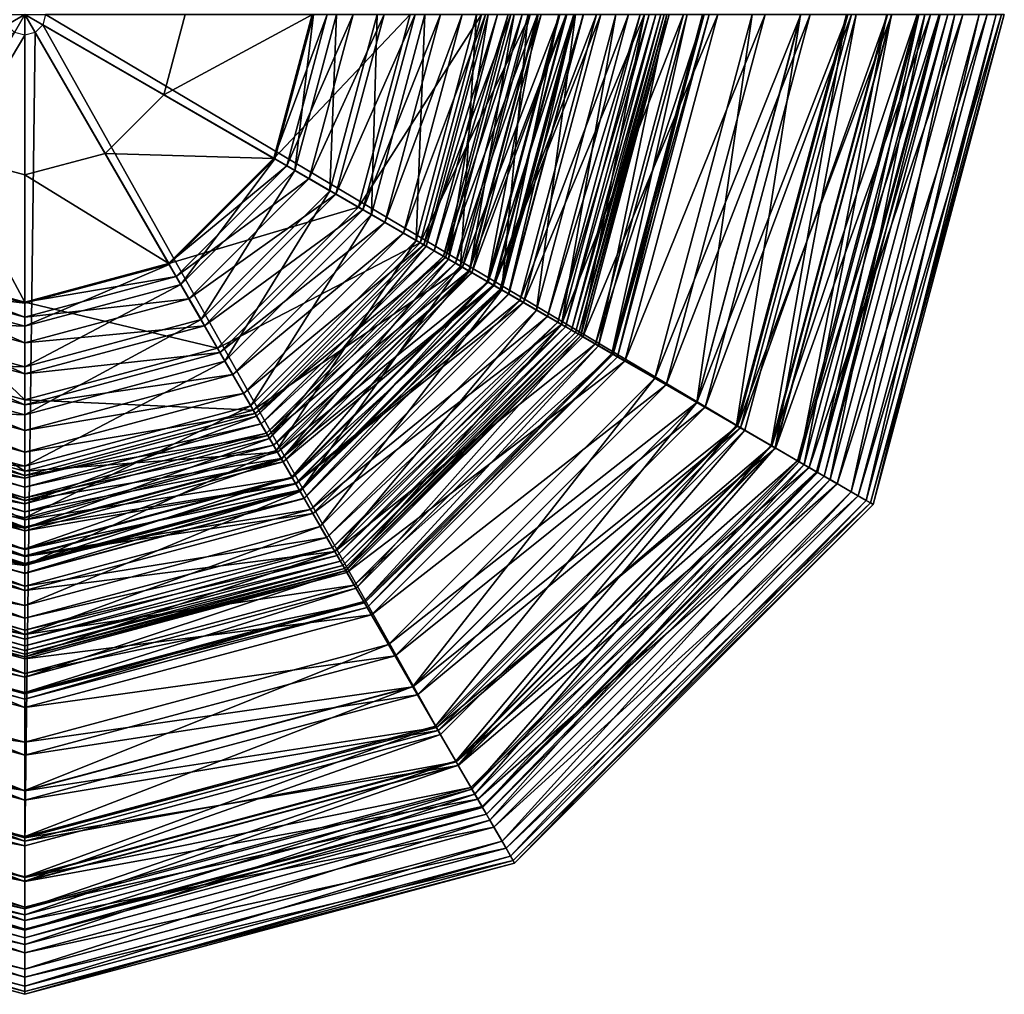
# Model space of a CAD drawing. Header units: inches. Extents: x 325.2 to 377.5, y -279.2 to -227.
# Tile 2 of 7: x 351.3 to 377.5, y -279.2 to -253.2. Entities that reach past the tile are written whole.
import ezdxf

# ---------------------------------------------------------------- set-up
doc = ezdxf.new("R2010")
doc.units = ezdxf.units.IN
doc.header["$MEASUREMENT"] = 0
doc.layers.get('0').update_dxf_attribs({"color": 36, "true_color": 0x863b08})

msp = doc.modelspace()

# ---------------------------------------------------------------- meshes
at = {"color": 18, "true_color": 0x000000}
mesh = msp.add_polyface(dxfattribs=at)
corners = [(351.393, -253.66, 1.791), (351.115, -253.585, 1.791), (340.299, -272.319, 1.791), (351.393, -263.522, 38.523), (346.184, -262.126, 38.523), (346.598, -261.41, 41.727), (351.393, -262.694, 41.727), (347.013, -260.691, 45.388), (351.393, -261.864, 45.388), (347.357, -260.096, 49.139), (351.393, -261.177, 49.139), (347.556, -259.75, 52.612), (351.393, -260.778, 52.612), (347.539, -259.779, 55.441), (351.393, -260.812, 55.441), (347.233, -260.31, 57.257), (351.393, -261.425, 57.257), (346.692, -261.247, 57.706), (351.393, -262.507, 57.706), (346.052, -262.355, 57.912), (351.393, -263.786, 57.912), (351.393, -263.385, 84.085), (346.253, -262.008, 84.085), (347.555, -259.752, 85.559), (351.393, -260.781, 85.559), (349.253, -256.812, 86.549), (351.393, -257.385, 86.549), (351.393, -253.105, 86.892), (350.912, -253.382, 1.791), (332.179, -264.198, 1.791), (345.555, -263.216, 34.601), (341.282, -258.942, 34.601), (341.783, -258.653, 36.142), (345.845, -262.714, 36.142), (342.371, -258.313, 38.523), (343.088, -257.9, 41.727), (343.807, -257.485, 45.388), (344.402, -257.141, 49.139), (344.748, -256.941, 52.612), (344.718, -256.958, 55.441), (344.187, -257.265, 57.257), (343.25, -257.806, 57.706), (342.143, -258.445, 57.912), (340.952, -259.133, 57.962), (345.299, -263.659, 82.288), (340.839, -259.198, 82.288), (342.49, -258.245, 84.085), (344.745, -256.943, 85.559), (347.686, -255.245, 86.549), (350.838, -253.105, 1.791), (329.206, -253.105, 1.791), (342.633, -253.105, 45.388), (343.321, -253.105, 49.139), (343.72, -253.105, 52.612), (343.686, -253.105, 55.441), (343.073, -253.105, 57.257), (343.717, -253.105, 85.559), (347.112, -253.105, 86.549)]
mesh.append_faces([[corners[k] for k in face] for face in [(0, 1, 2, 0), (3, 4, 5, 3), (5, 6, 3, 5), (6, 5, 7, 6), (7, 8, 6, 7), (8, 7, 9, 8), (9, 10, 8, 9), (10, 9, 11, 10), (11, 12, 10, 11), (12, 11, 13, 12), (13, 14, 12, 13), (14, 13, 15, 14), (15, 16, 14, 15), (16, 15, 17, 16), (17, 18, 16, 17), (18, 17, 19, 18), (19, 20, 18, 19), (21, 22, 23, 21), (23, 24, 21, 23), (24, 23, 25, 24), (25, 26, 24, 25), (1, 28, 29, 1), (30, 31, 32, 30), (32, 33, 30, 32), (33, 32, 34, 33), (34, 4, 33, 34), (4, 34, 35, 4), (35, 5, 4, 35), (5, 35, 36, 5), (36, 7, 5, 36), (7, 36, 37, 7), (37, 9, 7, 37), (9, 37, 38, 9), (38, 11, 9, 38), (11, 38, 39, 11), (39, 13, 11, 39), (13, 39, 40, 13), (40, 15, 13, 40), (15, 40, 41, 15), (41, 17, 15, 41), (17, 41, 42, 17), (42, 19, 17, 42), (19, 42, 43, 19), (44, 45, 46, 44), (46, 22, 44, 46), (22, 46, 47, 22), (47, 23, 22, 47), (23, 47, 48, 23), (48, 25, 23, 48), (28, 49, 50, 28), (36, 51, 52, 36), (52, 37, 36, 52), (37, 52, 53, 37), (53, 38, 37, 53), (38, 53, 54, 38), (54, 39, 38, 54), (39, 54, 55, 39), (55, 40, 39, 55), (56, 47, 46, 56), (47, 56, 57, 47), (57, 48, 47, 57)]], dxfattribs={"vtx2": -1, "vtx3": -1, "color": 18})
mesh.append_faces([[corners[k] for k in face] for face in [(26, 25, 27, 26), (25, 48, 27, 25), (48, 57, 27, 48)]], dxfattribs={"vtx3": -1, "color": 18})
mesh = msp.add_polyface(dxfattribs=at)
corners = [(351.947, -253.105, 1.791), (351.873, -253.382, 1.791), (370.607, -264.198, 1.791), (361.809, -253.105, 38.523), (360.414, -258.313, 38.523), (359.697, -257.9, 41.727), (360.982, -253.105, 41.727), (358.979, -257.485, 45.388), (360.152, -253.105, 45.388), (358.383, -257.141, 49.139), (359.465, -253.105, 49.139), (358.038, -256.941, 52.612), (359.065, -253.105, 52.612), (358.067, -256.958, 55.441), (359.1, -253.105, 55.441), (358.598, -257.265, 57.257), (359.713, -253.105, 57.257), (359.535, -257.806, 57.706), (360.795, -253.105, 57.706), (360.642, -258.445, 57.912), (362.073, -253.105, 57.912), (361.673, -253.105, 84.085), (360.296, -258.245, 84.085), (358.04, -256.943, 85.559), (359.069, -253.105, 85.559), (355.099, -255.245, 86.549), (355.673, -253.105, 86.549), (351.393, -253.105, 86.892), (351.67, -253.585, 1.791), (362.486, -272.319, 1.791), (361.503, -258.942, 34.601), (357.23, -263.216, 34.601), (356.941, -262.714, 36.142), (361.002, -258.653, 36.142), (356.601, -262.126, 38.523), (356.187, -261.41, 41.727), (355.772, -260.691, 45.388), (355.429, -260.096, 49.139), (355.229, -259.75, 52.612), (355.246, -259.779, 55.441), (355.553, -260.31, 57.257), (356.094, -261.247, 57.706), (356.733, -262.355, 57.912), (357.421, -263.546, 57.962), (361.947, -259.198, 82.288), (357.486, -263.659, 82.288), (356.533, -262.008, 84.085), (355.231, -259.752, 85.559), (353.533, -256.812, 86.549), (351.393, -253.66, 1.791), (351.393, -275.291, 1.791), (351.393, -261.864, 45.388), (351.393, -261.177, 49.139), (351.393, -260.778, 52.612), (351.393, -260.812, 55.441), (351.393, -261.425, 57.257), (351.393, -260.781, 85.559), (351.393, -257.385, 86.549)]
mesh.append_faces([[corners[k] for k in face] for face in [(0, 1, 2, 0), (3, 4, 5, 3), (5, 6, 3, 5), (6, 5, 7, 6), (7, 8, 6, 7), (8, 7, 9, 8), (9, 10, 8, 9), (10, 9, 11, 10), (11, 12, 10, 11), (12, 11, 13, 12), (13, 14, 12, 13), (14, 13, 15, 14), (15, 16, 14, 15), (16, 15, 17, 16), (17, 18, 16, 17), (18, 17, 19, 18), (19, 20, 18, 19), (21, 22, 23, 21), (23, 24, 21, 23), (24, 23, 25, 24), (25, 26, 24, 25), (1, 28, 29, 1), (30, 31, 32, 30), (32, 33, 30, 32), (33, 32, 34, 33), (34, 4, 33, 34), (4, 34, 35, 4), (35, 5, 4, 35), (5, 35, 36, 5), (36, 7, 5, 36), (7, 36, 37, 7), (37, 9, 7, 37), (9, 37, 38, 9), (38, 11, 9, 38), (11, 38, 39, 11), (39, 13, 11, 39), (13, 39, 40, 13), (40, 15, 13, 40), (15, 40, 41, 15), (41, 17, 15, 41), (17, 41, 42, 17), (42, 19, 17, 42), (19, 42, 43, 19), (44, 45, 46, 44), (46, 22, 44, 46), (22, 46, 47, 22), (47, 23, 22, 47), (23, 47, 48, 23), (48, 25, 23, 48), (28, 49, 50, 28), (36, 51, 52, 36), (52, 37, 36, 52), (37, 52, 53, 37), (53, 38, 37, 53), (38, 53, 54, 38), (54, 39, 38, 54), (39, 54, 55, 39), (55, 40, 39, 55), (56, 47, 46, 56), (47, 56, 57, 47), (57, 48, 47, 57)]], dxfattribs={"vtx2": -1, "vtx3": -1, "color": 18})
mesh.append_faces([[corners[k] for k in face] for face in [(26, 25, 27, 26), (25, 48, 27, 25), (48, 57, 27, 48)]], dxfattribs={"vtx3": -1, "color": 18})
mesh = msp.add_polyface(dxfattribs=at)
corners = [(370.607, -264.198, 1.791), (373.579, -253.105, 1.791), (351.947, -253.105, 1.791), (371.423, -264.669, 1.804), (374.522, -253.105, 1.804), (372.198, -265.117, 1.895), (375.416, -253.105, 1.895), (372.331, -265.193, 9.838), (375.57, -253.105, 9.838), (376.433, -253.105, 9.049), (371.431, -264.674, 10.317), (374.532, -253.105, 10.317), (370.419, -264.09, 10.562), (373.362, -253.105, 10.562), (369.331, -263.461, 10.653), (372.106, -253.105, 10.653), (368.205, -262.811, 10.666), (370.806, -253.105, 10.666), (369.327, -263.459, 11.386), (372.101, -253.105, 11.386), (370.385, -264.07, 12.144), (373.324, -253.105, 12.144), (371.318, -264.609, 12.98), (374.401, -253.105, 12.98), (372.062, -265.038, 13.932), (375.259, -253.105, 13.932), (372.553, -265.322, 15.04), (375.798, -253.105, 17.877), (372.528, -265.307, 17.877), (372.018, -265.013, 19.492), (375.209, -253.105, 19.492), (371.332, -264.617, 21.02), (374.417, -253.105, 21.02), (370.499, -264.136, 22.476), (373.455, -253.105, 22.476), (369.548, -263.587, 23.873), (372.357, -253.105, 23.873), (368.509, -262.987, 25.226), (371.157, -253.105, 25.226), (367.411, -262.353, 26.551), (369.889, -253.105, 26.551), (366.283, -261.702, 27.86), (368.587, -253.105, 27.86), (366.234, -261.674, 28.323), (368.53, -253.105, 28.323), (366.174, -261.639, 28.791), (368.461, -253.105, 28.791), (366.093, -261.592, 29.27), (368.368, -253.105, 29.27), (365.981, -261.527, 29.766), (368.237, -253.105, 29.766), (365.826, -261.438, 30.283), (368.058, -253.105, 30.283), (365.618, -261.318, 30.829), (367.818, -253.105, 30.829), (365.346, -261.161, 31.407), (367.936, -253.105, 58.367), (365.72, -261.376, 58.367), (366.233, -261.673, 58.879), (368.529, -253.105, 58.879), (366.705, -261.946, 59.52), (369.074, -253.105, 59.52), (367.058, -262.149, 60.252), (369.481, -253.105, 60.252), (367.213, -262.239, 61.038), (369.66, -253.105, 61.038), (367.093, -262.17, 61.843), (369.522, -253.105, 61.843), (366.622, -261.897, 62.629), (368.978, -253.105, 62.629), (365.72, -261.376, 63.359), (367.936, -253.105, 63.359)]
mesh.append_faces([[corners[k] for k in face] for face in [(0, 1, 2, 0), (1, 0, 3, 1), (3, 4, 1, 3), (4, 3, 5, 4), (5, 6, 4, 5), (7, 8, 9, 7), (8, 7, 10, 8), (10, 11, 8, 10), (11, 10, 12, 11), (12, 13, 11, 12), (13, 12, 14, 13), (14, 15, 13, 14), (15, 14, 16, 15), (16, 17, 15, 16), (17, 16, 18, 17), (18, 19, 17, 18), (19, 18, 20, 19), (20, 21, 19, 20), (21, 20, 22, 21), (22, 23, 21, 22), (23, 22, 24, 23), (24, 25, 23, 24), (25, 24, 26, 25), (27, 28, 29, 27), (29, 30, 27, 29), (30, 29, 31, 30), (31, 32, 30, 31), (32, 31, 33, 32), (33, 34, 32, 33), (34, 33, 35, 34), (35, 36, 34, 35), (36, 35, 37, 36), (37, 38, 36, 37), (38, 37, 39, 38), (39, 40, 38, 39), (40, 39, 41, 40), (41, 42, 40, 41), (42, 41, 43, 42), (43, 44, 42, 43), (44, 43, 45, 44), (45, 46, 44, 45), (46, 45, 47, 46), (47, 48, 46, 47), (48, 47, 49, 48), (49, 50, 48, 49), (50, 49, 51, 50), (51, 52, 50, 51), (52, 51, 53, 52), (53, 54, 52, 53), (54, 53, 55, 54), (56, 57, 58, 56), (58, 59, 56, 58), (59, 58, 60, 59), (60, 61, 59, 60), (61, 60, 62, 61), (62, 63, 61, 62), (63, 62, 64, 63), (64, 65, 63, 64), (65, 64, 66, 65), (66, 67, 65, 66), (67, 66, 68, 67), (68, 69, 67, 68), (69, 68, 70, 69), (70, 71, 69, 70)]], dxfattribs={"vtx2": -1, "vtx3": -1, "color": 18})
mesh = msp.add_polyface(dxfattribs=at)
corners = [(365.346, -261.161, 31.407), (367.505, -253.105, 31.407), (367.818, -253.105, 30.829), (364.604, -260.733, 31.911), (366.648, -253.105, 31.911), (363.903, -260.328, 32.242), (365.839, -253.105, 32.242), (363.243, -259.947, 32.538), (365.077, -253.105, 32.538), (362.624, -259.589, 32.938), (364.361, -253.105, 32.938), (362.044, -259.254, 33.579), (363.692, -253.105, 33.579), (361.503, -258.942, 34.601), (363.067, -253.105, 34.601), (361.002, -258.653, 36.142), (362.489, -253.105, 36.142), (360.414, -258.313, 38.523), (361.809, -253.105, 38.523), (362.073, -253.105, 57.912), (360.642, -258.445, 57.912), (361.834, -259.133, 57.962), (363.449, -253.105, 57.962), (363.023, -259.82, 57.944), (364.823, -253.105, 57.944), (364.125, -260.456, 57.947), (366.094, -253.105, 57.947), (365.052, -260.991, 58.059), (367.165, -253.105, 58.059), (365.72, -261.376, 58.367), (367.936, -253.105, 58.367), (367.936, -253.105, 63.359), (365.72, -261.376, 63.359), (364.704, -260.79, 63.974), (366.764, -253.105, 63.974), (363.92, -260.337, 64.455), (365.858, -253.105, 64.455), (363.327, -259.995, 64.825), (365.173, -253.105, 64.825), (362.888, -259.741, 65.106), (364.666, -253.105, 65.106), (362.563, -259.554, 65.32), (364.291, -253.105, 65.32), (362.316, -259.411, 65.489), (364.006, -253.105, 65.489), (362.107, -259.291, 65.635), (363.764, -253.105, 65.635), (362.703, -259.635, 67.05), (364.453, -253.105, 67.05), (363.26, -259.956, 68.483), (365.095, -253.105, 68.483), (363.738, -260.232, 69.953), (365.648, -253.105, 69.953), (364.098, -260.441, 71.478), (366.064, -253.105, 71.478), (364.302, -260.558, 73.078), (366.299, -253.105, 73.078), (364.31, -260.563, 74.769), (366.308, -253.105, 74.769), (364.082, -260.431, 76.571), (366.045, -253.105, 76.571), (363.759, -260.245, 78.369), (365.672, -253.105, 78.369), (363.074, -259.849, 80.329), (364.881, -253.105, 80.329), (361.947, -259.198, 82.288), (363.579, -253.105, 82.288), (360.296, -258.245, 84.085), (361.673, -253.105, 84.085)]
mesh.append_faces([[corners[k] for k in face] for face in [(0, 1, 2, 0), (1, 0, 3, 1), (3, 4, 1, 3), (4, 3, 5, 4), (5, 6, 4, 5), (6, 5, 7, 6), (7, 8, 6, 7), (8, 7, 9, 8), (9, 10, 8, 9), (10, 9, 11, 10), (11, 12, 10, 11), (12, 11, 13, 12), (13, 14, 12, 13), (14, 13, 15, 14), (15, 16, 14, 15), (16, 15, 17, 16), (17, 18, 16, 17), (19, 20, 21, 19), (21, 22, 19, 21), (22, 21, 23, 22), (23, 24, 22, 23), (24, 23, 25, 24), (25, 26, 24, 25), (26, 25, 27, 26), (27, 28, 26, 27), (28, 27, 29, 28), (29, 30, 28, 29), (31, 32, 33, 31), (33, 34, 31, 33), (34, 33, 35, 34), (35, 36, 34, 35), (36, 35, 37, 36), (37, 38, 36, 37), (38, 37, 39, 38), (39, 40, 38, 39), (40, 39, 41, 40), (41, 42, 40, 41), (42, 41, 43, 42), (43, 44, 42, 43), (44, 43, 45, 44), (45, 46, 44, 45), (46, 45, 47, 46), (47, 48, 46, 47), (48, 47, 49, 48), (49, 50, 48, 49), (50, 49, 51, 50), (51, 52, 50, 51), (52, 51, 53, 52), (53, 54, 52, 53), (54, 53, 55, 54), (55, 56, 54, 55), (56, 55, 57, 56), (57, 58, 56, 57), (58, 57, 59, 58), (59, 60, 58, 59), (60, 59, 61, 60), (61, 62, 60, 61), (62, 61, 63, 62), (63, 64, 62, 63), (64, 63, 65, 64), (65, 66, 64, 65), (66, 65, 67, 66), (67, 68, 66, 67)]], dxfattribs={"vtx2": -1, "vtx3": -1, "color": 18})
mesh = msp.add_polyface(dxfattribs=at)
corners = [(375.416, -253.105, 1.895), (372.198, -265.117, 1.895), (372.888, -265.515, 2.141), (376.213, -253.105, 2.141), (373.452, -265.841, 2.619), (376.865, -253.105, 2.619), (373.849, -266.07, 3.409), (377.323, -253.105, 3.409), (374.035, -266.177, 4.586), (377.538, -253.105, 4.586), (373.969, -266.139, 6.229), (377.462, -253.105, 6.229), (373.637, -265.948, 7.872), (377.078, -253.105, 7.872), (373.078, -265.625, 9.049), (376.433, -253.105, 9.049), (372.331, -265.193, 9.838), (372.553, -265.322, 15.04), (375.827, -253.105, 15.04), (375.259, -253.105, 13.932), (372.73, -265.424, 16.342), (376.031, -253.105, 16.342), (372.528, -265.307, 17.877), (375.798, -253.105, 17.877), (370.607, -264.198, 1.791), (362.486, -272.319, 1.791), (362.957, -273.135, 1.804), (371.423, -264.669, 1.804), (363.404, -273.91, 1.895), (363.803, -274.6, 2.141), (364.129, -275.165, 2.619), (364.358, -275.561, 3.409), (364.465, -275.747, 4.586), (364.427, -275.681, 6.229), (364.236, -275.349, 7.872), (363.913, -274.791, 9.049), (363.481, -274.043, 9.838), (362.962, -273.144, 10.317), (371.431, -264.674, 10.317), (362.378, -272.131, 10.562), (370.419, -264.09, 10.562), (361.749, -271.043, 10.653), (362.358, -272.098, 12.144), (370.385, -264.07, 12.144), (369.327, -263.459, 11.386), (362.897, -273.03, 12.98), (371.318, -264.609, 12.98), (363.326, -273.774, 13.932), (372.062, -265.038, 13.932), (363.61, -274.265, 15.04), (363.712, -274.442, 16.342), (363.595, -274.24, 17.877), (363.301, -273.73, 19.492), (372.018, -265.013, 19.492), (362.905, -273.044, 21.02), (371.332, -264.617, 21.02), (362.424, -272.211, 22.476), (370.499, -264.136, 22.476), (361.875, -271.26, 23.873), (369.548, -263.587, 23.873)]
mesh.append_faces([[corners[k] for k in face] for face in [(0, 1, 2, 0), (2, 3, 0, 2), (3, 2, 4, 3), (4, 5, 3, 4), (5, 4, 6, 5), (6, 7, 5, 6), (7, 6, 8, 7), (8, 9, 7, 8), (9, 8, 10, 9), (10, 11, 9, 10), (11, 10, 12, 11), (12, 13, 11, 12), (13, 12, 14, 13), (14, 15, 13, 14), (15, 14, 16, 15), (17, 18, 19, 17), (18, 17, 20, 18), (20, 21, 18, 20), (21, 20, 22, 21), (22, 23, 21, 22), (24, 25, 26, 24), (26, 27, 24, 26), (27, 26, 28, 27), (28, 1, 27, 28), (1, 28, 29, 1), (29, 2, 1, 29), (2, 29, 30, 2), (30, 4, 2, 30), (4, 30, 31, 4), (31, 6, 4, 31), (6, 31, 32, 6), (32, 8, 6, 32), (8, 32, 33, 8), (33, 10, 8, 33), (10, 33, 34, 10), (34, 12, 10, 34), (12, 34, 35, 12), (35, 14, 12, 35), (14, 35, 36, 14), (36, 16, 14, 36), (16, 36, 37, 16), (37, 38, 16, 37), (38, 37, 39, 38), (39, 40, 38, 39), (40, 39, 41, 40), (42, 43, 44, 42), (43, 42, 45, 43), (45, 46, 43, 45), (46, 45, 47, 46), (47, 48, 46, 47), (48, 47, 49, 48), (49, 17, 48, 49), (17, 49, 50, 17), (50, 20, 17, 50), (20, 50, 51, 20), (51, 22, 20, 51), (22, 51, 52, 22), (52, 53, 22, 52), (53, 52, 54, 53), (54, 55, 53, 54), (55, 54, 56, 55), (56, 57, 55, 56), (57, 56, 58, 57), (58, 59, 57, 58)]], dxfattribs={"vtx2": -1, "vtx3": -1, "color": 18})
mesh = msp.add_polyface(dxfattribs=at)
corners = [(351.393, -275.291, 1.791), (362.486, -272.319, 1.791), (351.67, -253.585, 1.791), (351.393, -270.299, 27.86), (359.99, -267.996, 27.86), (360.641, -269.123, 26.551), (351.393, -270.242, 28.323), (359.961, -267.946, 28.323), (351.393, -270.173, 28.791), (359.927, -267.887, 28.791), (351.393, -270.08, 29.27), (359.88, -267.806, 29.27), (351.393, -269.95, 29.766), (359.815, -267.693, 29.766), (351.393, -269.771, 30.283), (359.725, -267.538, 30.283), (351.393, -269.53, 30.829), (359.605, -267.33, 30.829), (351.393, -269.217, 31.407), (359.449, -267.058, 31.407), (351.393, -268.36, 31.911), (359.02, -266.316, 31.911), (351.393, -267.551, 32.242), (358.616, -265.616, 32.242), (351.393, -266.789, 32.538), (358.235, -264.956, 32.538), (351.393, -266.073, 32.938), (357.877, -264.336, 32.938), (351.393, -266.535, 57.944), (358.108, -264.735, 57.944), (357.421, -263.546, 57.962), (351.393, -267.807, 57.947), (358.743, -265.837, 57.947), (351.393, -268.877, 58.059), (359.279, -266.764, 58.059), (351.393, -269.648, 58.367), (359.664, -267.432, 58.367), (351.393, -270.241, 58.879), (359.961, -267.945, 58.879), (351.393, -270.786, 59.52), (360.233, -268.417, 59.52), (360.185, -268.334, 62.629), (351.393, -270.69, 62.629), (351.393, -269.648, 63.359), (359.664, -267.432, 63.359), (351.393, -268.476, 63.974), (359.078, -266.417, 63.974), (351.393, -267.57, 64.455), (358.625, -265.632, 64.455), (351.393, -266.885, 64.825), (358.283, -265.039, 64.825), (351.393, -266.378, 65.106), (358.029, -264.6, 65.106), (351.393, -266.004, 65.32), (357.923, -264.415, 67.05), (351.393, -266.165, 67.05), (351.393, -266.808, 68.483), (358.244, -264.972, 68.483), (351.393, -267.36, 69.953), (358.52, -265.45, 69.953), (351.393, -267.776, 71.478), (358.728, -265.811, 71.478), (351.393, -268.011, 73.078), (358.846, -266.014, 73.078), (351.393, -268.02, 74.769), (358.85, -266.022, 74.769), (351.393, -267.757, 76.571), (358.719, -265.794, 76.571), (351.393, -267.384, 78.369), (358.532, -265.471, 78.369), (351.393, -266.593, 80.329), (358.137, -264.786, 80.329), (351.393, -265.292, 82.288)]
mesh.append_faces([[corners[k] for k in face] for face in [(0, 1, 2, 0), (3, 4, 5, 3), (4, 3, 6, 4), (6, 7, 4, 6), (7, 6, 8, 7), (8, 9, 7, 8), (9, 8, 10, 9), (10, 11, 9, 10), (11, 10, 12, 11), (12, 13, 11, 12), (13, 12, 14, 13), (14, 15, 13, 14), (15, 14, 16, 15), (16, 17, 15, 16), (17, 16, 18, 17), (18, 19, 17, 18), (19, 18, 20, 19), (20, 21, 19, 20), (21, 20, 22, 21), (22, 23, 21, 22), (23, 22, 24, 23), (24, 25, 23, 24), (25, 24, 26, 25), (26, 27, 25, 26), (28, 29, 30, 28), (29, 28, 31, 29), (31, 32, 29, 31), (32, 31, 33, 32), (33, 34, 32, 33), (34, 33, 35, 34), (35, 36, 34, 35), (36, 35, 37, 36), (37, 38, 36, 37), (38, 37, 39, 38), (39, 40, 38, 39), (41, 42, 43, 41), (43, 44, 41, 43), (44, 43, 45, 44), (45, 46, 44, 45), (46, 45, 47, 46), (47, 48, 46, 47), (48, 47, 49, 48), (49, 50, 48, 49), (50, 49, 51, 50), (51, 52, 50, 51), (52, 51, 53, 52), (54, 55, 56, 54), (56, 57, 54, 56), (57, 56, 58, 57), (58, 59, 57, 58), (59, 58, 60, 59), (60, 61, 59, 60), (61, 60, 62, 61), (62, 63, 61, 62), (63, 62, 64, 63), (64, 65, 63, 64), (65, 64, 66, 65), (66, 67, 65, 66), (67, 66, 68, 67), (68, 69, 67, 68), (69, 68, 70, 69), (70, 71, 69, 70), (71, 70, 72, 71)]], dxfattribs={"vtx2": -1, "vtx3": -1, "color": 18})
mesh = msp.add_polyface(dxfattribs=at)
corners = [(362.486, -272.319, 1.791), (370.607, -264.198, 1.791), (351.873, -253.382, 1.791), (361.749, -271.043, 10.653), (369.331, -263.461, 10.653), (370.419, -264.09, 10.562), (361.099, -269.917, 10.666), (368.205, -262.811, 10.666), (361.747, -271.039, 11.386), (369.327, -263.459, 11.386), (362.358, -272.098, 12.144), (369.548, -263.587, 23.873), (361.875, -271.26, 23.873), (361.275, -270.221, 25.226), (368.509, -262.987, 25.226), (360.641, -269.123, 26.551), (367.411, -262.353, 26.551), (359.99, -267.996, 27.86), (366.283, -261.702, 27.86), (359.961, -267.946, 28.323), (366.234, -261.674, 28.323), (359.927, -267.887, 28.791), (366.174, -261.639, 28.791), (359.88, -267.806, 29.27), (366.093, -261.592, 29.27), (359.815, -267.693, 29.766), (365.981, -261.527, 29.766), (359.725, -267.538, 30.283), (365.826, -261.438, 30.283), (359.605, -267.33, 30.829), (365.618, -261.318, 30.829), (359.449, -267.058, 31.407), (365.346, -261.161, 31.407), (359.02, -266.316, 31.911), (364.604, -260.733, 31.911), (358.616, -265.616, 32.242), (363.903, -260.328, 32.242), (364.125, -260.456, 57.947), (358.743, -265.837, 57.947), (359.279, -266.764, 58.059), (365.052, -260.991, 58.059), (359.664, -267.432, 58.367), (365.72, -261.376, 58.367), (359.961, -267.945, 58.879), (366.233, -261.673, 58.879), (360.233, -268.417, 59.52), (366.705, -261.946, 59.52), (360.437, -268.77, 60.252), (367.058, -262.149, 60.252), (360.526, -268.925, 61.038), (367.213, -262.239, 61.038), (360.458, -268.806, 61.843), (367.093, -262.17, 61.843), (360.185, -268.334, 62.629), (366.622, -261.897, 62.629), (359.664, -267.432, 63.359), (365.72, -261.376, 63.359), (359.078, -266.417, 63.974), (364.704, -260.79, 63.974), (358.625, -265.632, 64.455), (363.92, -260.337, 64.455), (358.283, -265.039, 64.825), (358.728, -265.811, 71.478), (364.098, -260.441, 71.478), (363.738, -260.232, 69.953), (358.846, -266.014, 73.078), (364.302, -260.558, 73.078), (358.85, -266.022, 74.769), (364.31, -260.563, 74.769), (358.719, -265.794, 76.571), (364.082, -260.431, 76.571), (358.532, -265.471, 78.369), (363.759, -260.245, 78.369)]
mesh.append_faces([[corners[k] for k in face] for face in [(0, 1, 2, 0), (3, 4, 5, 3), (4, 3, 6, 4), (6, 7, 4, 6), (7, 6, 8, 7), (8, 9, 7, 8), (9, 8, 10, 9), (11, 12, 13, 11), (13, 14, 11, 13), (14, 13, 15, 14), (15, 16, 14, 15), (16, 15, 17, 16), (17, 18, 16, 17), (18, 17, 19, 18), (19, 20, 18, 19), (20, 19, 21, 20), (21, 22, 20, 21), (22, 21, 23, 22), (23, 24, 22, 23), (24, 23, 25, 24), (25, 26, 24, 25), (26, 25, 27, 26), (27, 28, 26, 27), (28, 27, 29, 28), (29, 30, 28, 29), (30, 29, 31, 30), (31, 32, 30, 31), (32, 31, 33, 32), (33, 34, 32, 33), (34, 33, 35, 34), (35, 36, 34, 35), (37, 38, 39, 37), (39, 40, 37, 39), (40, 39, 41, 40), (41, 42, 40, 41), (42, 41, 43, 42), (43, 44, 42, 43), (44, 43, 45, 44), (45, 46, 44, 45), (46, 45, 47, 46), (47, 48, 46, 47), (48, 47, 49, 48), (49, 50, 48, 49), (50, 49, 51, 50), (51, 52, 50, 51), (52, 51, 53, 52), (53, 54, 52, 53), (54, 53, 55, 54), (55, 56, 54, 55), (56, 55, 57, 56), (57, 58, 56, 57), (58, 57, 59, 58), (59, 60, 58, 59), (60, 59, 61, 60), (62, 63, 64, 62), (63, 62, 65, 63), (65, 66, 63, 65), (66, 65, 67, 66), (67, 68, 66, 67), (68, 67, 69, 68), (69, 70, 68, 69), (70, 69, 71, 70), (71, 72, 70, 71)]], dxfattribs={"vtx2": -1, "vtx3": -1, "color": 18})
mesh = msp.add_polyface(dxfattribs=at)
corners = [(340.299, -272.319, 1.791), (351.393, -275.291, 1.791), (351.393, -253.66, 1.791), (339.828, -273.135, 1.804), (351.393, -276.234, 1.804), (339.381, -273.91, 1.895), (351.393, -277.128, 1.895), (339.304, -274.043, 9.838), (351.393, -277.282, 9.838), (351.393, -278.145, 9.049), (339.823, -273.144, 10.317), (351.393, -276.244, 10.317), (340.408, -272.131, 10.562), (351.393, -275.075, 10.562), (341.036, -271.043, 10.653), (351.393, -273.818, 10.653), (341.686, -269.917, 10.666), (351.393, -272.518, 10.666), (341.038, -271.039, 11.386), (351.393, -273.813, 11.386), (340.427, -272.098, 12.144), (351.393, -275.036, 12.144), (339.889, -273.03, 12.98), (351.393, -276.113, 12.98), (339.459, -273.774, 13.932), (351.393, -276.971, 13.932), (339.176, -274.265, 15.04), (351.393, -277.51, 17.877), (339.19, -274.24, 17.877), (339.484, -273.73, 19.492), (351.393, -276.921, 19.492), (339.881, -273.044, 21.02), (351.393, -276.129, 21.02), (340.362, -272.211, 22.476), (351.393, -275.167, 22.476), (340.911, -271.26, 23.873), (351.393, -274.069, 23.873), (341.511, -270.221, 25.226), (351.393, -272.869, 25.226), (342.145, -269.123, 26.551), (351.393, -271.601, 26.551), (342.795, -267.996, 27.86), (351.393, -270.299, 27.86), (342.824, -267.946, 28.323), (351.393, -270.242, 28.323), (342.858, -267.887, 28.791), (351.393, -270.173, 28.791), (342.905, -267.806, 29.27), (351.393, -270.08, 29.27), (342.97, -267.693, 29.766), (351.393, -269.95, 29.766), (343.06, -267.538, 30.283), (351.393, -269.771, 30.283), (343.18, -267.33, 30.829), (351.393, -269.53, 30.829), (351.393, -269.648, 58.367), (343.121, -267.432, 58.367), (342.824, -267.945, 58.879), (351.393, -270.241, 58.879), (342.552, -268.417, 59.52), (351.393, -270.786, 59.52), (342.349, -268.77, 60.252), (351.393, -271.193, 60.252), (342.259, -268.925, 61.038), (351.393, -271.373, 61.038), (342.328, -268.806, 61.843), (351.393, -271.235, 61.843), (342.6, -268.334, 62.629), (351.393, -270.69, 62.629), (343.121, -267.432, 63.359), (351.393, -269.648, 63.359)]
mesh.append_faces([[corners[k] for k in face] for face in [(0, 1, 2, 0), (1, 0, 3, 1), (3, 4, 1, 3), (4, 3, 5, 4), (5, 6, 4, 5), (7, 8, 9, 7), (8, 7, 10, 8), (10, 11, 8, 10), (11, 10, 12, 11), (12, 13, 11, 12), (13, 12, 14, 13), (14, 15, 13, 14), (15, 14, 16, 15), (16, 17, 15, 16), (17, 16, 18, 17), (18, 19, 17, 18), (19, 18, 20, 19), (20, 21, 19, 20), (21, 20, 22, 21), (22, 23, 21, 22), (23, 22, 24, 23), (24, 25, 23, 24), (25, 24, 26, 25), (27, 28, 29, 27), (29, 30, 27, 29), (30, 29, 31, 30), (31, 32, 30, 31), (32, 31, 33, 32), (33, 34, 32, 33), (34, 33, 35, 34), (35, 36, 34, 35), (36, 35, 37, 36), (37, 38, 36, 37), (38, 37, 39, 38), (39, 40, 38, 39), (40, 39, 41, 40), (41, 42, 40, 41), (42, 41, 43, 42), (43, 44, 42, 43), (44, 43, 45, 44), (45, 46, 44, 45), (46, 45, 47, 46), (47, 48, 46, 47), (48, 47, 49, 48), (49, 50, 48, 49), (50, 49, 51, 50), (51, 52, 50, 51), (52, 51, 53, 52), (53, 54, 52, 53), (55, 56, 57, 55), (57, 58, 55, 57), (58, 57, 59, 58), (59, 60, 58, 59), (60, 59, 61, 60), (61, 62, 60, 61), (62, 61, 63, 62), (63, 64, 62, 63), (64, 63, 65, 64), (65, 66, 64, 65), (66, 65, 67, 66), (67, 68, 66, 67), (68, 67, 69, 68), (69, 70, 68, 69)]], dxfattribs={"vtx2": -1, "vtx3": -1, "color": 18})
mesh = msp.add_polyface(dxfattribs=at)
corners = [(363.903, -260.328, 32.242), (358.616, -265.616, 32.242), (358.235, -264.956, 32.538), (363.243, -259.947, 32.538), (357.877, -264.336, 32.938), (362.624, -259.589, 32.938), (357.542, -263.756, 33.579), (362.044, -259.254, 33.579), (357.23, -263.216, 34.601), (361.503, -258.942, 34.601), (357.421, -263.546, 57.962), (361.834, -259.133, 57.962), (360.642, -258.445, 57.912), (358.108, -264.735, 57.944), (363.023, -259.82, 57.944), (358.743, -265.837, 57.947), (364.125, -260.456, 57.947), (358.283, -265.039, 64.825), (363.327, -259.995, 64.825), (363.92, -260.337, 64.455), (358.029, -264.6, 65.106), (362.888, -259.741, 65.106), (357.842, -264.276, 65.32), (362.563, -259.554, 65.32), (357.699, -264.028, 65.489), (362.316, -259.411, 65.489), (357.579, -263.819, 65.635), (362.107, -259.291, 65.635), (357.923, -264.415, 67.05), (362.703, -259.635, 67.05), (358.244, -264.972, 68.483), (363.26, -259.956, 68.483), (358.52, -265.45, 69.953), (363.738, -260.232, 69.953), (358.728, -265.811, 71.478), (363.759, -260.245, 78.369), (358.532, -265.471, 78.369), (358.137, -264.786, 80.329), (363.074, -259.849, 80.329), (357.486, -263.659, 82.288), (361.947, -259.198, 82.288), (351.393, -266.073, 32.938), (351.393, -265.404, 33.579), (351.393, -264.78, 34.601), (351.393, -264.201, 36.142), (356.941, -262.714, 36.142), (351.393, -263.522, 38.523), (356.601, -262.126, 38.523), (351.393, -262.694, 41.727), (356.187, -261.41, 41.727), (351.393, -261.864, 45.388), (355.772, -260.691, 45.388), (355.553, -260.31, 57.257), (351.393, -261.425, 57.257), (351.393, -262.507, 57.706), (356.094, -261.247, 57.706), (351.393, -263.786, 57.912), (356.733, -262.355, 57.912), (351.393, -265.161, 57.962), (351.393, -266.535, 57.944), (351.393, -266.004, 65.32), (351.393, -265.718, 65.489), (351.393, -265.477, 65.635), (351.393, -266.165, 67.05), (351.393, -265.292, 82.288), (351.393, -263.385, 84.085), (356.533, -262.008, 84.085), (351.393, -260.781, 85.559)]
mesh.append_faces([[corners[k] for k in face] for face in [(0, 1, 2, 0), (2, 3, 0, 2), (3, 2, 4, 3), (4, 5, 3, 4), (5, 4, 6, 5), (6, 7, 5, 6), (7, 6, 8, 7), (8, 9, 7, 8), (10, 11, 12, 10), (11, 10, 13, 11), (13, 14, 11, 13), (14, 13, 15, 14), (15, 16, 14, 15), (17, 18, 19, 17), (18, 17, 20, 18), (20, 21, 18, 20), (21, 20, 22, 21), (22, 23, 21, 22), (23, 22, 24, 23), (24, 25, 23, 24), (25, 24, 26, 25), (26, 27, 25, 26), (27, 26, 28, 27), (28, 29, 27, 28), (29, 28, 30, 29), (30, 31, 29, 30), (31, 30, 32, 31), (32, 33, 31, 32), (33, 32, 34, 33), (35, 36, 37, 35), (37, 38, 35, 37), (38, 37, 39, 38), (39, 40, 38, 39), (4, 41, 42, 4), (42, 6, 4, 42), (6, 42, 43, 6), (43, 8, 6, 43), (8, 43, 44, 8), (44, 45, 8, 44), (45, 44, 46, 45), (46, 47, 45, 46), (47, 46, 48, 47), (48, 49, 47, 48), (49, 48, 50, 49), (50, 51, 49, 50), (52, 53, 54, 52), (54, 55, 52, 54), (55, 54, 56, 55), (56, 57, 55, 56), (57, 56, 58, 57), (58, 10, 57, 58), (10, 58, 59, 10), (60, 22, 20, 60), (22, 60, 61, 22), (61, 24, 22, 61), (24, 61, 62, 24), (62, 26, 24, 62), (26, 62, 63, 26), (63, 28, 26, 63), (64, 39, 37, 64), (39, 64, 65, 39), (65, 66, 39, 65), (66, 65, 67, 66)]], dxfattribs={"vtx2": -1, "vtx3": -1, "color": 18})
mesh = msp.add_polyface(dxfattribs=at)
corners = [(351.393, -269.53, 30.829), (343.18, -267.33, 30.829), (343.337, -267.058, 31.407), (351.393, -269.217, 31.407), (343.765, -266.316, 31.911), (351.393, -268.36, 31.911), (344.17, -265.616, 32.242), (351.393, -267.551, 32.242), (344.551, -264.956, 32.538), (351.393, -266.789, 32.538), (344.908, -264.336, 32.938), (351.393, -266.073, 32.938), (345.243, -263.756, 33.579), (351.393, -265.404, 33.579), (345.555, -263.216, 34.601), (351.393, -264.78, 34.601), (345.845, -262.714, 36.142), (351.393, -264.201, 36.142), (346.184, -262.126, 38.523), (351.393, -263.522, 38.523), (351.393, -263.786, 57.912), (346.052, -262.355, 57.912), (345.364, -263.546, 57.962), (351.393, -265.161, 57.962), (344.678, -264.735, 57.944), (351.393, -266.535, 57.944), (344.042, -265.837, 57.947), (351.393, -267.807, 57.947), (343.506, -266.764, 58.059), (351.393, -268.877, 58.059), (343.121, -267.432, 58.367), (351.393, -269.648, 58.367), (351.393, -269.648, 63.359), (343.121, -267.432, 63.359), (343.707, -266.417, 63.974), (351.393, -268.476, 63.974), (344.16, -265.632, 64.455), (351.393, -267.57, 64.455), (344.502, -265.039, 64.825), (351.393, -266.885, 64.825), (344.756, -264.6, 65.106), (351.393, -266.378, 65.106), (344.943, -264.276, 65.32), (351.393, -266.004, 65.32), (345.086, -264.028, 65.489), (351.393, -265.718, 65.489), (345.207, -263.819, 65.635), (351.393, -265.477, 65.635), (344.863, -264.415, 67.05), (351.393, -266.165, 67.05), (344.541, -264.972, 68.483), (351.393, -266.808, 68.483), (344.265, -265.45, 69.953), (351.393, -267.36, 69.953), (344.057, -265.811, 71.478), (351.393, -267.776, 71.478), (343.939, -266.014, 73.078), (351.393, -268.011, 73.078), (343.935, -266.022, 74.769), (351.393, -268.02, 74.769), (344.066, -265.794, 76.571), (351.393, -267.757, 76.571), (344.253, -265.471, 78.369), (351.393, -267.384, 78.369), (344.648, -264.786, 80.329), (351.393, -266.593, 80.329), (345.299, -263.659, 82.288), (351.393, -265.292, 82.288), (346.253, -262.008, 84.085), (351.393, -263.385, 84.085)]
mesh.append_faces([[corners[k] for k in face] for face in [(0, 1, 2, 0), (2, 3, 0, 2), (3, 2, 4, 3), (4, 5, 3, 4), (5, 4, 6, 5), (6, 7, 5, 6), (7, 6, 8, 7), (8, 9, 7, 8), (9, 8, 10, 9), (10, 11, 9, 10), (11, 10, 12, 11), (12, 13, 11, 12), (13, 12, 14, 13), (14, 15, 13, 14), (15, 14, 16, 15), (16, 17, 15, 16), (17, 16, 18, 17), (18, 19, 17, 18), (20, 21, 22, 20), (22, 23, 20, 22), (23, 22, 24, 23), (24, 25, 23, 24), (25, 24, 26, 25), (26, 27, 25, 26), (27, 26, 28, 27), (28, 29, 27, 28), (29, 28, 30, 29), (30, 31, 29, 30), (32, 33, 34, 32), (34, 35, 32, 34), (35, 34, 36, 35), (36, 37, 35, 36), (37, 36, 38, 37), (38, 39, 37, 38), (39, 38, 40, 39), (40, 41, 39, 40), (41, 40, 42, 41), (42, 43, 41, 42), (43, 42, 44, 43), (44, 45, 43, 44), (45, 44, 46, 45), (46, 47, 45, 46), (47, 46, 48, 47), (48, 49, 47, 48), (49, 48, 50, 49), (50, 51, 49, 50), (51, 50, 52, 51), (52, 53, 51, 52), (53, 52, 54, 53), (54, 55, 53, 54), (55, 54, 56, 55), (56, 57, 55, 56), (57, 56, 58, 57), (58, 59, 57, 58), (59, 58, 60, 59), (60, 61, 59, 60), (61, 60, 62, 61), (62, 63, 61, 62), (63, 62, 64, 63), (64, 65, 63, 64), (65, 64, 66, 65), (66, 67, 65, 66), (67, 66, 68, 67), (68, 69, 67, 68)]], dxfattribs={"vtx2": -1, "vtx3": -1, "color": 18})
mesh = msp.add_polyface(dxfattribs=at)
corners = [(351.393, -277.128, 1.895), (339.381, -273.91, 1.895), (338.982, -274.6, 2.141), (351.393, -277.925, 2.141), (338.657, -275.165, 2.619), (351.393, -278.577, 2.619), (338.428, -275.561, 3.409), (351.393, -279.035, 3.409), (338.32, -275.747, 4.586), (351.393, -279.25, 4.586), (338.358, -275.681, 6.229), (351.393, -279.174, 6.229), (338.55, -275.349, 7.872), (351.393, -278.791, 7.872), (338.872, -274.791, 9.049), (351.393, -278.145, 9.049), (339.304, -274.043, 9.838), (339.176, -274.265, 15.04), (351.393, -277.539, 15.04), (351.393, -276.971, 13.932), (339.074, -274.442, 16.342), (351.393, -277.743, 16.342), (339.19, -274.24, 17.877), (351.393, -277.51, 17.877), (340.299, -272.319, 1.791), (332.179, -264.198, 1.791), (331.362, -264.669, 1.804), (339.828, -273.135, 1.804), (330.588, -265.117, 1.895), (329.897, -265.515, 2.141), (329.333, -265.841, 2.619), (328.937, -266.07, 3.409), (328.75, -266.177, 4.586), (328.816, -266.139, 6.229), (329.148, -265.948, 7.872), (329.707, -265.625, 9.049), (330.455, -265.193, 9.838), (331.354, -264.674, 10.317), (339.823, -273.144, 10.317), (332.366, -264.09, 10.562), (340.408, -272.131, 10.562), (333.454, -263.461, 10.653), (332.4, -264.07, 12.144), (340.427, -272.098, 12.144), (341.038, -271.039, 11.386), (331.467, -264.609, 12.98), (339.889, -273.03, 12.98), (330.724, -265.038, 13.932), (339.459, -273.774, 13.932), (330.232, -265.322, 15.04), (330.056, -265.424, 16.342), (330.257, -265.307, 17.877), (330.767, -265.013, 19.492), (339.484, -273.73, 19.492), (331.453, -264.617, 21.02), (339.881, -273.044, 21.02), (332.286, -264.136, 22.476), (340.362, -272.211, 22.476), (333.237, -263.587, 23.873)]
mesh.append_faces([[corners[k] for k in face] for face in [(0, 1, 2, 0), (2, 3, 0, 2), (3, 2, 4, 3), (4, 5, 3, 4), (5, 4, 6, 5), (6, 7, 5, 6), (7, 6, 8, 7), (8, 9, 7, 8), (9, 8, 10, 9), (10, 11, 9, 10), (11, 10, 12, 11), (12, 13, 11, 12), (13, 12, 14, 13), (14, 15, 13, 14), (15, 14, 16, 15), (17, 18, 19, 17), (18, 17, 20, 18), (20, 21, 18, 20), (21, 20, 22, 21), (22, 23, 21, 22), (24, 25, 26, 24), (26, 27, 24, 26), (27, 26, 28, 27), (28, 1, 27, 28), (1, 28, 29, 1), (29, 2, 1, 29), (2, 29, 30, 2), (30, 4, 2, 30), (4, 30, 31, 4), (31, 6, 4, 31), (6, 31, 32, 6), (32, 8, 6, 32), (8, 32, 33, 8), (33, 10, 8, 33), (10, 33, 34, 10), (34, 12, 10, 34), (12, 34, 35, 12), (35, 14, 12, 35), (14, 35, 36, 14), (36, 16, 14, 36), (16, 36, 37, 16), (37, 38, 16, 37), (38, 37, 39, 38), (39, 40, 38, 39), (40, 39, 41, 40), (42, 43, 44, 42), (43, 42, 45, 43), (45, 46, 43, 45), (46, 45, 47, 46), (47, 48, 46, 47), (48, 47, 49, 48), (49, 17, 48, 49), (17, 49, 50, 17), (50, 20, 17, 50), (20, 50, 51, 20), (51, 22, 20, 51), (22, 51, 52, 22), (52, 53, 22, 52), (53, 52, 54, 53), (54, 55, 53, 54), (55, 54, 56, 55), (56, 57, 55, 56), (57, 56, 58, 57)]], dxfattribs={"vtx2": -1, "vtx3": -1, "color": 18})
mesh = msp.add_polyface(dxfattribs=at)
corners = [(362.486, -272.319, 1.791), (351.393, -275.291, 1.791), (351.393, -276.234, 1.804), (362.957, -273.135, 1.804), (351.393, -277.128, 1.895), (363.404, -273.91, 1.895), (351.393, -277.925, 2.141), (363.803, -274.6, 2.141), (351.393, -278.577, 2.619), (364.129, -275.165, 2.619), (351.393, -279.035, 3.409), (364.358, -275.561, 3.409), (351.393, -279.25, 4.586), (364.465, -275.747, 4.586), (351.393, -279.174, 6.229), (364.427, -275.681, 6.229), (351.393, -278.791, 7.872), (364.236, -275.349, 7.872), (351.393, -278.145, 9.049), (363.913, -274.791, 9.049), (351.393, -277.282, 9.838), (363.481, -274.043, 9.838), (351.393, -276.244, 10.317), (362.962, -273.144, 10.317), (351.393, -275.075, 10.562), (362.378, -272.131, 10.562), (351.393, -273.818, 10.653), (361.749, -271.043, 10.653), (351.393, -272.518, 10.666), (361.099, -269.917, 10.666), (351.393, -273.813, 11.386), (361.747, -271.039, 11.386), (351.393, -275.036, 12.144), (362.358, -272.098, 12.144), (351.393, -276.113, 12.98), (362.897, -273.03, 12.98), (351.393, -276.971, 13.932), (363.326, -273.774, 13.932), (351.393, -277.539, 15.04), (363.61, -274.265, 15.04), (351.393, -277.743, 16.342), (363.712, -274.442, 16.342), (351.393, -277.51, 17.877), (363.595, -274.24, 17.877), (351.393, -276.921, 19.492), (363.301, -273.73, 19.492), (351.393, -276.129, 21.02), (362.905, -273.044, 21.02), (351.393, -275.167, 22.476), (362.424, -272.211, 22.476), (351.393, -274.069, 23.873), (361.875, -271.26, 23.873), (351.393, -272.869, 25.226), (361.275, -270.221, 25.226), (351.393, -271.601, 26.551), (360.641, -269.123, 26.551), (351.393, -270.299, 27.86), (360.233, -268.417, 59.52), (351.393, -270.786, 59.52), (351.393, -271.193, 60.252), (360.437, -268.77, 60.252), (351.393, -271.373, 61.038), (360.526, -268.925, 61.038), (351.393, -271.235, 61.843), (360.458, -268.806, 61.843), (351.393, -270.69, 62.629), (360.185, -268.334, 62.629)]
mesh.append_faces([[corners[k] for k in face] for face in [(0, 1, 2, 0), (2, 3, 0, 2), (3, 2, 4, 3), (4, 5, 3, 4), (5, 4, 6, 5), (6, 7, 5, 6), (7, 6, 8, 7), (8, 9, 7, 8), (9, 8, 10, 9), (10, 11, 9, 10), (11, 10, 12, 11), (12, 13, 11, 12), (13, 12, 14, 13), (14, 15, 13, 14), (15, 14, 16, 15), (16, 17, 15, 16), (17, 16, 18, 17), (18, 19, 17, 18), (19, 18, 20, 19), (20, 21, 19, 20), (21, 20, 22, 21), (22, 23, 21, 22), (23, 22, 24, 23), (24, 25, 23, 24), (25, 24, 26, 25), (26, 27, 25, 26), (27, 26, 28, 27), (28, 29, 27, 28), (29, 28, 30, 29), (30, 31, 29, 30), (31, 30, 32, 31), (32, 33, 31, 32), (33, 32, 34, 33), (34, 35, 33, 34), (35, 34, 36, 35), (36, 37, 35, 36), (37, 36, 38, 37), (38, 39, 37, 38), (39, 38, 40, 39), (40, 41, 39, 40), (41, 40, 42, 41), (42, 43, 41, 42), (43, 42, 44, 43), (44, 45, 43, 44), (45, 44, 46, 45), (46, 47, 45, 46), (47, 46, 48, 47), (48, 49, 47, 48), (49, 48, 50, 49), (50, 51, 49, 50), (51, 50, 52, 51), (52, 53, 51, 52), (53, 52, 54, 53), (54, 55, 53, 54), (55, 54, 56, 55), (57, 58, 59, 57), (59, 60, 57, 59), (60, 59, 61, 60), (61, 62, 60, 61), (62, 61, 63, 62), (63, 64, 62, 63), (64, 63, 65, 64), (65, 66, 64, 65)]], dxfattribs={"vtx2": -1, "vtx3": -1, "color": 18})

doc.saveas('drawing.dxf')
